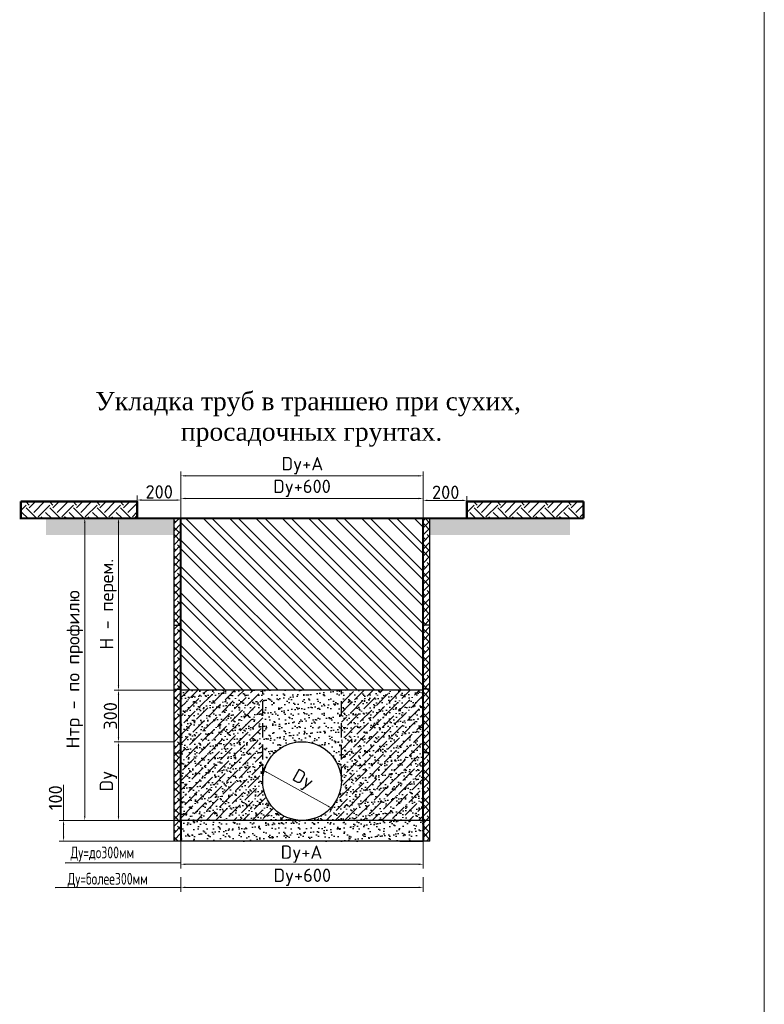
# Model space of a CAD drawing. Extents: x 0 to 362422, y 0 to 4201735.
# Tile 88 of 256: x 360827 to 360972, y 4199763 to 4199954. Entities that reach past the tile are written whole.
import ezdxf
from ezdxf import colors
from ezdxf.entities.mleader import LeaderData, LeaderLine
from ezdxf.math import Vec2, Vec3

# ---------------------------------------------------------------- set-up
doc = ezdxf.new("R2010")
doc.units = 0
doc.header["$LTSCALE"] = 0.5
doc.header["$MEASUREMENT"] = 0
doc.header["$PDMODE"] = 32
doc.header["$PDSIZE"] = 0.3
doc.linetypes.add('DASH', pattern=[1.5, 0.5, -0.25, 0.5, -0.25])
doc.linetypes.add('DASHED', pattern=[0.75, 0.5, -0.25])
for name, color, linetype in [('(022) Возд. Линии', 7, 'Continuous'), ('KOLOD', 250, 'Continuous'), ('RUSSIAN', 4, 'Continuous'), ('SHTAMP', 7, 'Continuous'), ('Выработки', 7, 'Continuous'), ('дом подк.', 7, 'Continuous'), ('дом.подкл', 7, 'Continuous')]:
    doc.layers.add(name, color=color, linetype=linetype)
doc.layers.add('.', color=7, linetype='Continuous', lineweight=15)
doc.layers.add('Дом', color=230, linetype='Continuous', lineweight=20)
doc.styles.add('!Тимур', font='isocpeur.ttf')
doc.styles.add('ROMANS', font='romans.shx', dxfattribs={"width": 0.8})
doc.styles.add('TIMES NEW', font='times.ttf')
doc.linetypes.add('KANALIZATION_LINE', pattern='A,0.5,-0.2,["K1",Standard,S=0.1,R=0,X=-0.1,Y=-0.05],-0.25', length=0.95)
doc.dimstyles.new('!Тимур', dxfattribs={"dimtxt": 2.3, "dimasz": 0.75, "dimexe": 0.75, "dimexo": 0, "dimgap": 0.25, "dimtad": 1, "dimdec": 1, "dimzin": 0, "dimdsep": 46, "dimtxsty": '!Тимур', "dimcen": 0.09, "dimdle": 0.75, "dimclrd": 171, "dimclre": 171, "dimclrt": 181, "dimazin": 0, "dimtfac": 1, "dimtdec": 1, "dimtofl": 0, "dimtmove": 0, "dimatfit": 3, "dimfxl": 1, "dimtolj": 1, "dimtzin": 0, "dimlwd": 20, "dimlwe": 18, "dimarcsym": 0})
pattern_1 = [(37.5, (841351.2437, 4163964.5788), (-0.05400106, 1.65176968), [0, -1.30302, 0, -1.457325, 0, -1.39303125]), (7.5, (841351.2437, 4163964.5788), (1.51714108, 2.4192847), [0, -0.702945, 0, -1.1744325, 0, -0.45005625]), (327.5, (841350.1893, 4163964.5788), (2.66959925, 0.0048505), [0, -0.428625, 0, -1.54305, 0, -2.0145375]), (317.5, (841350.1893, 4163964.5788), (2.57700303, 0.75238647), [0, -0.2143125, 0, -1.011555, 0, -1.1572875])]
pattern_2 = [(37.5, (849365.6389, 4163391.1984), (-0.05400106, 1.65176968), [0, -1.30302, 0, -1.457325, 0, -1.39303125]), (7.5, (849365.639, 4163391.1984), (1.5171411, 2.4192847), [0, -0.702945, 0, -1.1744325, 0, -0.45005625]), (327.5, (849364.5845, 4163391.1984), (2.66959925, 0.0048505), [0, -0.428625, 0, -1.54305, 0, -2.0145375]), (317.5, (849364.5845, 4163391.1984), (2.577003, 0.75238647), [0, -0.2143125, 0, -1.011555, 0, -1.1572875])]
pattern_3 = [(135, (851665.6767, 4162363.084), (-2.2731273, -2.2731273), []), (135, (851665.6767, 4162364.5994), (-2.2731273, -2.2731273), [])]
pattern_4 = [(45, (781747.342, 46830.9418), (0, 4.0613208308), [2.8717875, -2.8717875]), (45, (781746.5806, 46831.7033), (0, 4.0613208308), [2.8717875, -2.8717875]), (45, (781745.819, 46832.4648), (0, 4.0613208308), [2.8717875, -2.8717875]), (135, (781745.819, 46832.9725), (-4.0613208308, 0), [2.8717875, -2.8717875]), (135, (781746.5806, 46833.734), (-4.0613208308, 0), [2.8717875, -2.8717875]), (135, (781747.342, 46834.4955), (-4.0613208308, 0), [2.8717875, -2.8717875])]

# ---------------------------------------------------------------- blocks, each defined once
blk = doc.blocks.new('*D516')
at = {"layer": 'Defpoints', "color": 0, "lineweight": 5, "transparency": 16777216}
for p in [(857106.14, 4162368.22), (857096.67, 4162359.32), (857106.14, 4162359.32)]:
    blk.add_point(p, dxfattribs=at)
at = {"layer": 'дом.подкл', "color": 1, "lineweight": 18, "transparency": 16777216}
for p, q in [((857106.14, 4162368.22), (857095.92, 4162368.22)), ((857106.14, 4162359.32), (857095.92, 4162359.32))]:
    blk.add_line(p, q, dxfattribs=at)
at = {"layer": 'дом.подкл', "color": 1, "lineweight": 20, "transparency": 16777216}
blk.add_line((857096.67, 4162367.47), (857096.67, 4162360.07), dxfattribs=at)
at = {"layer": 'дом.подкл', "color": 1, "lineweight": 5, "transparency": 16777216}
for points in [[(857096.54, 4162367.47), (857096.79, 4162367.47), (857096.67, 4162368.22)], [(857096.54, 4162360.07), (857096.79, 4162360.07), (857096.67, 4162359.32)]]:
    blk.add_solid(points, dxfattribs=at)
at = {"layer": 'дом.подкл', "color": 1, "lineweight": 0, "transparency": 16777216, "insert": (857095.27, 4162363.77), "char_height": 2.3, "attachment_point": 5, "rotation": 90, "style": '!Тимур'}
blk.add_mtext('\\A1;300', dxfattribs=at)
blk = doc.blocks.new('*D517')
at = {"layer": 'Defpoints', "color": 0, "lineweight": 5, "transparency": 16777216}
for p in [(857106.25, 4162359.32), (857096.67, 4162345.76), (857106.25, 4162345.76)]:
    blk.add_point(p, dxfattribs=at)
at = {"layer": 'дом.подкл', "color": 1, "lineweight": 18, "transparency": 16777216}
for p, q in [((857106.25, 4162359.32), (857095.92, 4162359.32)), ((857106.25, 4162345.76), (857095.92, 4162345.76))]:
    blk.add_line(p, q, dxfattribs=at)
at = {"layer": 'дом.подкл', "color": 1, "lineweight": 20, "transparency": 16777216}
blk.add_line((857096.67, 4162358.57), (857096.67, 4162346.51), dxfattribs=at)
at = {"layer": 'дом.подкл', "color": 1, "lineweight": 5, "transparency": 16777216}
for points in [[(857096.54, 4162358.57), (857096.79, 4162358.57), (857096.67, 4162359.32)], [(857096.54, 4162346.51), (857096.79, 4162346.51), (857096.67, 4162345.76)]]:
    blk.add_solid(points, dxfattribs=at)
at = {"layer": 'дом.подкл', "color": 1, "lineweight": 0, "transparency": 16777216, "insert": (857094.92, 4162352.54), "char_height": 2.3, "attachment_point": 5, "rotation": 90, "style": '!Тимур'}
blk.add_mtext('\\A1;Dy', dxfattribs=at)
blk = doc.blocks.new('*D518')
at = {"layer": 'Defpoints', "color": 0, "lineweight": 5, "transparency": 16777216}
for p in [(857106.25, 4162345.76), (857087.2, 4162342.2), (857106.25, 4162342.2)]:
    blk.add_point(p, dxfattribs=at)
at = {"layer": 'дом.подкл', "color": 1, "lineweight": 20, "transparency": 16777216}
for p, q in [((857087.2, 4162345.76), (857087.2, 4162351.88)), ((857087.2, 4162342.95), (857087.2, 4162345.01))]:
    blk.add_line(p, q, dxfattribs=at)
at = {"layer": 'дом.подкл', "color": 1, "lineweight": 18, "transparency": 16777216}
for p, q in [((857106.25, 4162345.76), (857086.45, 4162345.76)), ((857106.25, 4162342.2), (857086.45, 4162342.2))]:
    blk.add_line(p, q, dxfattribs=at)
at = {"layer": 'дом.подкл', "color": 1, "lineweight": 5, "transparency": 16777216}
for points in [[(857087.07, 4162345.01), (857087.32, 4162345.01), (857087.2, 4162345.76)], [(857087.07, 4162342.95), (857087.32, 4162342.95), (857087.2, 4162342.2)]]:
    blk.add_solid(points, dxfattribs=at)
at = {"layer": 'дом.подкл', "color": 1, "lineweight": 0, "transparency": 16777216, "insert": (857085.8, 4162349.67), "char_height": 2.3, "attachment_point": 5, "rotation": 90, "style": '!Тимур'}
blk.add_mtext('\\A1;100', dxfattribs=at)
blk = doc.blocks.new('*D519')
at = {"layer": 'Defpoints', "color": 0, "lineweight": 5, "transparency": 16777216}
for p in [(857090.85, 4162397.84), (857096.67, 4162397.84), (857096.67, 4162345.76)]:
    blk.add_point(p, dxfattribs=at)
at = {"layer": 'дом.подкл', "color": 1, "lineweight": 18, "transparency": 16777216}
for p, q in [((857096.67, 4162397.84), (857090.1, 4162397.84)), ((857096.67, 4162345.76), (857090.1, 4162345.76))]:
    blk.add_line(p, q, dxfattribs=at)
at = {"layer": 'дом.подкл', "color": 1, "lineweight": 20, "transparency": 16777216}
blk.add_line((857090.85, 4162346.51), (857090.85, 4162397.09), dxfattribs=at)
at = {"layer": 'дом.подкл', "color": 1, "lineweight": 5, "transparency": 16777216}
for points in [[(857090.73, 4162397.09), (857090.98, 4162397.09), (857090.85, 4162397.84)], [(857090.73, 4162346.51), (857090.98, 4162346.51), (857090.85, 4162345.76)]]:
    blk.add_solid(points, dxfattribs=at)
at = {"layer": 'дом.подкл', "color": 1, "lineweight": 0, "transparency": 16777216, "insert": (857089.11, 4162371.8), "char_height": 2.3, "attachment_point": 5, "rotation": 90, "style": '!Тимур'}
blk.add_mtext('\\A1;Нтр - по профилю', dxfattribs=at)
blk = doc.blocks.new('*D520')
at = {"layer": 'Defpoints', "color": 0, "lineweight": 5, "transparency": 16777216}
for p in [(857106.14, 4162397.84), (857096.67, 4162368.22), (857106.14, 4162368.22)]:
    blk.add_point(p, dxfattribs=at)
at = {"layer": 'дом.подкл', "color": 1, "lineweight": 18, "transparency": 16777216}
for p, q in [((857106.14, 4162397.84), (857095.92, 4162397.84)), ((857106.14, 4162368.22), (857095.92, 4162368.22))]:
    blk.add_line(p, q, dxfattribs=at)
at = {"layer": 'дом.подкл', "color": 1, "lineweight": 20, "transparency": 16777216}
blk.add_line((857096.67, 4162397.09), (857096.67, 4162368.97), dxfattribs=at)
at = {"layer": 'дом.подкл', "color": 1, "lineweight": 5, "transparency": 16777216}
for points in [[(857096.54, 4162397.09), (857096.79, 4162397.09), (857096.67, 4162397.84)], [(857096.54, 4162368.97), (857096.79, 4162368.97), (857096.67, 4162368.22)]]:
    blk.add_solid(points, dxfattribs=at)
at = {"layer": 'дом.подкл', "color": 1, "lineweight": 0, "transparency": 16777216, "insert": (857094.92, 4162383.03), "char_height": 2.3, "attachment_point": 5, "rotation": 90, "style": '!Тимур'}
blk.add_mtext('\\A1;Н - перем.', dxfattribs=at)
blk = doc.blocks.new('*D521')
at = {"layer": 'Defpoints', "color": 0, "lineweight": 5, "transparency": 16777216}
for p in [(857107.43, 4162342.2), (857149.15, 4162342.2), (857149.15, 4162338.21)]:
    blk.add_point(p, dxfattribs=at)
at = {"layer": 'дом подк.', "color": 1, "lineweight": 18, "transparency": 16777216}
for p, q in [((857107.43, 4162342.2), (857107.43, 4162337.46)), ((857149.15, 4162342.2), (857149.15, 4162337.46))]:
    blk.add_line(p, q, dxfattribs=at)
at = {"layer": 'дом подк.', "color": 1, "lineweight": 20, "transparency": 16777216}
blk.add_line((857108.18, 4162338.21), (857148.4, 4162338.21), dxfattribs=at)
at = {"layer": 'дом подк.', "color": 1, "lineweight": 5, "transparency": 16777216}
for points in [[(857108.18, 4162338.33), (857108.18, 4162338.08), (857107.43, 4162338.21)], [(857148.4, 4162338.33), (857148.4, 4162338.08), (857149.15, 4162338.21)]]:
    blk.add_solid(points, dxfattribs=at)
at = {"layer": 'дом подк.', "color": 1, "lineweight": 50, "transparency": 16777216, "insert": (857128.21, 4162339.95), "char_height": 2.3, "attachment_point": 5, "style": '!Тимур'}
blk.add_mtext('\\A1;Dy+А\\P', dxfattribs=at)
blk = doc.blocks.new('*D522')
at = {"layer": 'Defpoints', "color": 0, "lineweight": 5, "transparency": 16777216}
for p in [(857107.43, 4162335.98), (857149.15, 4162335.98), (857149.15, 4162334.21)]:
    blk.add_point(p, dxfattribs=at)
at = {"layer": 'дом подк.', "color": 1, "lineweight": 18, "transparency": 16777216}
for p, q in [((857107.43, 4162335.98), (857107.43, 4162333.46)), ((857149.15, 4162335.98), (857149.15, 4162333.46))]:
    blk.add_line(p, q, dxfattribs=at)
at = {"layer": 'дом подк.', "color": 1, "lineweight": 20, "transparency": 16777216}
blk.add_line((857108.18, 4162334.21), (857148.4, 4162334.21), dxfattribs=at)
at = {"layer": 'дом подк.', "color": 1, "lineweight": 5, "transparency": 16777216}
for points in [[(857108.18, 4162334.34), (857108.18, 4162334.09), (857107.43, 4162334.21)], [(857148.4, 4162334.34), (857148.4, 4162334.09), (857149.15, 4162334.21)]]:
    blk.add_solid(points, dxfattribs=at)
at = {"layer": 'дом подк.', "color": 1, "lineweight": 50, "transparency": 16777216, "insert": (857128.34, 4162335.96), "char_height": 2.3, "attachment_point": 5, "style": '!Тимур'}
blk.add_mtext('\\A1;Dy+600', dxfattribs=at)
blk = doc.blocks.new('*D523')
at = {"layer": 'Defpoints', "color": 0, "lineweight": 5, "transparency": 16777216}
for p in [(857122.36, 4162355.84), (857121.58, 4162354.43), (857134.22, 4162349.25)]:
    blk.add_point(p, dxfattribs=at)
at = {"layer": 'Дом', "color": 1, "lineweight": 18, "transparency": 16777216}
for p, q in [((857122.36, 4162355.84), (857121.21, 4162353.77)), ((857134.22, 4162349.25), (857133.08, 4162347.19))]:
    blk.add_line(p, q, dxfattribs=at)
at = {"layer": 'Дом', "color": 1, "lineweight": 20, "transparency": 16777216}
blk.add_line((857132.78, 4162348.21), (857122.23, 4162354.06), dxfattribs=at)
at = {"layer": 'Дом', "color": 1, "lineweight": 5, "transparency": 16777216}
for points in [[(857122.29, 4162354.17), (857122.17, 4162353.95), (857121.58, 4162354.43)], [(857132.84, 4162348.32), (857132.72, 4162348.1), (857133.44, 4162347.84)]]:
    blk.add_solid(points, dxfattribs=at)
at = {"layer": 'Дом', "color": 1, "lineweight": 50, "transparency": 16777216, "insert": (857128.35, 4162352.66), "char_height": 2.3, "attachment_point": 5, "rotation": 330.9667, "style": '!Тимур'}
blk.add_mtext('\\A1;Dy', dxfattribs=at)
blk = doc.blocks.new('*D524')
at = {"layer": 'Defpoints', "color": 0, "lineweight": 5, "transparency": 16777216}
for p in [(857099.9, 4162400.99), (857099.9, 4162397.84), (857107.43, 4162397.84)]:
    blk.add_point(p, dxfattribs=at)
at = {"layer": 'дом подк.', "color": 1, "lineweight": 18, "transparency": 16777216}
for p, q in [((857099.9, 4162397.84), (857099.9, 4162401.74)), ((857107.43, 4162397.84), (857107.43, 4162401.74))]:
    blk.add_line(p, q, dxfattribs=at)
at = {"layer": 'дом подк.', "color": 1, "lineweight": 20, "transparency": 16777216}
blk.add_line((857106.68, 4162400.99), (857100.65, 4162400.99), dxfattribs=at)
at = {"layer": 'дом подк.', "color": 1, "lineweight": 5, "transparency": 16777216}
for points in [[(857100.65, 4162401.11), (857100.65, 4162400.86), (857099.9, 4162400.99)], [(857106.68, 4162401.11), (857106.68, 4162400.86), (857107.43, 4162400.99)]]:
    blk.add_solid(points, dxfattribs=at)
at = {"layer": 'дом подк.', "color": 1, "lineweight": 50, "transparency": 16777216, "insert": (857103.68, 4162402.39), "char_height": 2.3, "attachment_point": 5, "rotation": 360, "style": '!Тимур'}
blk.add_mtext('\\A1;200', dxfattribs=at)
blk = doc.blocks.new('*D525')
at = {"layer": 'Defpoints', "color": 0, "lineweight": 5, "transparency": 16777216}
for p in [(857149.15, 4162405.16), (857107.43, 4162397.84), (857149.15, 4162397.84)]:
    blk.add_point(p, dxfattribs=at)
at = {"layer": 'дом подк.', "color": 1, "lineweight": 18, "transparency": 16777216}
for p, q in [((857107.43, 4162397.84), (857107.43, 4162405.91)), ((857149.15, 4162397.84), (857149.15, 4162405.91))]:
    blk.add_line(p, q, dxfattribs=at)
at = {"layer": 'дом подк.', "color": 1, "lineweight": 20, "transparency": 16777216}
blk.add_line((857108.18, 4162405.16), (857148.4, 4162405.16), dxfattribs=at)
at = {"layer": 'дом подк.', "color": 1, "lineweight": 5, "transparency": 16777216}
for points in [[(857108.18, 4162405.28), (857108.18, 4162405.03), (857107.43, 4162405.16)], [(857148.4, 4162405.28), (857148.4, 4162405.03), (857149.15, 4162405.16)]]:
    blk.add_solid(points, dxfattribs=at)
at = {"layer": 'дом подк.', "color": 1, "lineweight": 50, "transparency": 16777216, "insert": (857128.36, 4162406.9), "char_height": 2.3, "attachment_point": 5, "style": '!Тимур'}
blk.add_mtext('\\A1;Dy+А', dxfattribs=at)
blk = doc.blocks.new('*D526')
at = {"layer": 'Defpoints', "color": 0, "lineweight": 5, "transparency": 16777216}
for p in [(857149.15, 4162401.26), (857107.43, 4162397.84), (857149.15, 4162397.84)]:
    blk.add_point(p, dxfattribs=at)
at = {"layer": 'дом подк.', "color": 1, "lineweight": 18, "transparency": 16777216}
for p, q in [((857107.43, 4162397.84), (857107.43, 4162402.01)), ((857149.15, 4162397.84), (857149.15, 4162402.01))]:
    blk.add_line(p, q, dxfattribs=at)
at = {"layer": 'дом подк.', "color": 1, "lineweight": 20, "transparency": 16777216}
blk.add_line((857108.18, 4162401.26), (857148.4, 4162401.26), dxfattribs=at)
at = {"layer": 'дом подк.', "color": 1, "lineweight": 5, "transparency": 16777216}
for points in [[(857108.18, 4162401.38), (857108.18, 4162401.13), (857107.43, 4162401.26)], [(857148.4, 4162401.38), (857148.4, 4162401.13), (857149.15, 4162401.26)]]:
    blk.add_solid(points, dxfattribs=at)
at = {"layer": 'дом подк.', "color": 1, "lineweight": 50, "transparency": 16777216, "insert": (857128.29, 4162403), "char_height": 2.3, "attachment_point": 5, "style": '!Тимур'}
blk.add_mtext('\\A1;Dy+600', dxfattribs=at)
blk = doc.blocks.new('*D527')
at = {"layer": 'Defpoints', "color": 0, "lineweight": 5, "transparency": 16777216}
for p in [(857149.15, 4162400.92), (857149.15, 4162397.84), (857156.68, 4162397.84)]:
    blk.add_point(p, dxfattribs=at)
at = {"layer": 'дом подк.', "color": 1, "lineweight": 18, "transparency": 16777216}
for p, q in [((857149.15, 4162397.84), (857149.15, 4162401.67)), ((857156.68, 4162397.84), (857156.68, 4162401.67))]:
    blk.add_line(p, q, dxfattribs=at)
at = {"layer": 'дом подк.', "color": 1, "lineweight": 20, "transparency": 16777216}
blk.add_line((857155.93, 4162400.92), (857149.9, 4162400.92), dxfattribs=at)
at = {"layer": 'дом подк.', "color": 1, "lineweight": 5, "transparency": 16777216}
for points in [[(857149.9, 4162401.05), (857149.9, 4162400.8), (857149.15, 4162400.92)], [(857155.93, 4162401.05), (857155.93, 4162400.8), (857156.68, 4162400.92)]]:
    blk.add_solid(points, dxfattribs=at)
at = {"layer": 'дом подк.', "color": 1, "lineweight": 50, "transparency": 16777216, "insert": (857153.05, 4162402.32), "char_height": 2.3, "attachment_point": 5, "rotation": 360, "style": '!Тимур'}
blk.add_mtext('\\A1;200', dxfattribs=at)
blk = doc.blocks.new('вымфы')
at = {"layer": 'KOLOD', "true_color": 0x000000}
h = blk.add_hatch(dxfattribs=at)
h.set_pattern_fill('GRAVEL', color=18, scale=0.198, angle=45, style=0)
h.set_pattern_definition([(273.0127875, (781746.34636, 46837.05847), (3.556181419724, -60.455084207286), [0.676608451, -66.9843576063]), (229.969741, (781746.38193, 46836.3828), (39.117995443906, 46.230358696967), [1.1610813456, -114.947016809]), (177.5104471, (781745.63513, 46835.49376), (74.679809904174, -3.556181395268), [0.8186934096, -81.0507511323]), (312.273689, (781745.13726, 46833.2178), (-67.567447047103, 74.679809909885), [1.0573289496, -104.675546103]), (337.83365418, (781745.8485, 46832.43544), (-60.455084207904, 24.893269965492), [1.036794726, -102.642819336]), (42.273689, (781746.80867, 46832.04426), (-74.679809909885, -67.567447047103), [1.0573289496, -104.675546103]), (82.69424047, (781747.59103, 46832.7555), (-10.6685442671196, -81.792172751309), [1.398263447, -138.427968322]), (117.25532837, (781747.76884, 46834.1424), (-53.34272135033, 103.12926129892), [1.3201046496, -130.690408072]), (166.42956562, (781747.16429, 46835.31595), (-74.679809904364, 17.780907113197), [1.06090974, -105.0301804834]), (220.2363583, (781746.133, 46835.56488), (42.674177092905, 35.56181423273), [1.2111922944, -59.348395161]), (267.3974378, (781745.20839, 46834.78252), (-3.556181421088, -81.792172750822), [1.5663342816, -155.067209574]), (183.81407483, (781748.69344, 46836.70286), (-46.230358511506, -3.556181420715), [0.534608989, -52.926520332]), (216.4692344, (781748.16002, 46836.6673), (53.342721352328, 39.117995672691), [1.0170903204, -100.692185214]), (270, (781747.342, 46836.0627), (3.556181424, -3.556181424), [0.711234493, -6.4011283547]), (248.19859051, (781746.6664, 46836.24055), (10.66854427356, 24.89326996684), [0.3830138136, -37.9182322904]), (336.80140949, (781746.5242, 46835.8849), (-14.22472569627, 7.1123628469), [0.5416599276, -26.54141092]), (75.96375653, (781747.022, 46835.6716), (3.5561814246, 17.78090711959), [0.879752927, -28.445270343]), (206.56505118, (781747.2354, 46836.525), (10.66854427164, 3.5561814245), [0.636148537, -15.2675782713]), (61.389540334, (781744.4616, 46833.82235), (24.893269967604, 46.230358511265), [0.89117424, -88.2264768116]), (115.34617594, (781744.88833, 46834.6047), (24.89326996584, -53.34272135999), [0.747645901, -74.016787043]), (338.19859051, (781746.5242, 46837.2363), (-24.89326996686, 10.66854427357), [0.766022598, -37.535223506]), (28.61045967, (781747.2354, 46836.9518), (-46.230358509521, -24.893269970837), [0.89117424, -88.2264768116]), (24.44395478, (781746.6664, 46831.6175), (-24.8932699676, -10.66854427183), [0.859389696, -42.11011394]), (339.7751406, (781747.44878, 46831.97314), (-56.898902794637, 21.337088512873), [0.7200707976, -71.287114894]), (111.80140949, (781750.1159, 46833.71566), (-10.66854427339, 24.89326996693), [0.766022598, -37.535223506]), (62.35402464, (781749.83142, 46834.4269), (-32.005632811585, -60.455084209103), [0.843049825, -83.461704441]), (114.44395478, (781748.3734, 46831.97314), (10.66854427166, -24.89326996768), [0.429694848, -42.539808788]), (146.309932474, (781749.9025, 46833.5023), (-17.78090711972, 10.66854427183), [0.256438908, -25.38755003]), (210.963756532, (781749.6892, 46833.6445), (14.22472569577, 7.1123628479), [1.036794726, -19.6991280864]), (231.00900596, (781748.80013, 46833.11111), (32.00563281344, 39.11799566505), [0.96082866, -95.1219024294]), (348.69006753, (781747.3421, 46835.3515), (-10.6685442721, 3.5561814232), [0.7253212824, -17.407717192]), (38.15722659, (781748.05333, 46835.20926), (67.567447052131, 53.342721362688), [1.266322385, -125.365697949]), (105.9453959, (781749.04906, 46835.9916), (10.668544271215, -39.117995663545), [0.517786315, -51.26099679]), (135, (781748.907, 46836.4895), (-7.112362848, 0), [0.301752, -4.727448]), (165.25643716, (781748.62232, 46833.14668), (39.11799566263, -10.668544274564), [0.698676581, -69.169202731]), (93.0127875, (781747.94665, 46833.3245), (-3.556181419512, 60.455084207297), [1.3532169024, -66.307749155]), (45, (781747.8755, 46834.676), (0, 7.112362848), [1.307592, -3.721608]), (10.3048465, (781748.80013, 46835.60044), (60.455084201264, 10.668544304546), [0.795186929, -78.723447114]), (299.0546041, (781749.5825, 46835.7427), (10.66854427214, -17.78090711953), [0.7322615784, -35.880867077]), (252.64597536, (781749.9381, 46835.10258), (-32.00563282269, -103.129261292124), [1.192247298, -118.0326795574]), (220.42607874, (781749.58249, 46833.9646), (-49.786539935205, -42.67417708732), [1.261318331, -124.8703759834])])
h.paths.add_polyline_path([(857106.25, 4162397.84), (857084.16, 4162397.84), (857084.16, 4162394.94), (857106.25, 4162394.94)])
h.paths.add_polyline_path([(857174.48, 4162397.84), (857150.33, 4162397.84), (857150.33, 4162394.94), (857174.48, 4162394.94)])
at = {"layer": 'KOLOD', "linetype": 'DASHED', "ltscale": 10}
h = blk.add_hatch(dxfattribs=at)
h.set_pattern_fill('ANSI32', scale=0.3375, angle=90, style=0)
h.set_pattern_definition(pattern_3)
h.paths.add_polyline_path([(857149.15, 4162397.84), (857107.43, 4162397.84), (857107.43, 4162368.22), (857149.15, 4162368.22)])
h = blk.add_hatch(dxfattribs=at)
h.set_pattern_fill('ANSI32', scale=0.3375, angle=90, style=0)
h.set_pattern_definition(pattern_3)
h.paths.add_polyline_path([(857149.15, 4162397.84), (857107.43, 4162397.84), (857107.43, 4162368.22), (857149.15, 4162368.22)])
at = {"layer": 'KOLOD'}
h = blk.add_hatch(dxfattribs=at)
h.set_pattern_fill('AR-SAND', scale=0.03375, style=0)
h.set_pattern_definition(pattern_1)
h.paths.add_polyline_path([(857149.15, 4162368.22), (857107.43, 4162368.22), (857107.43, 4162345.76), (857128.29, 4162345.76, -0.414214), (857121.51, 4162352.54, -1), (857135.07, 4162352.54, -0.414214), (857128.29, 4162345.76), (857149.15, 4162345.76)])
h = blk.add_hatch(dxfattribs=at)
h.set_pattern_fill('AR-SAND', scale=0.03375, style=0)
h.set_pattern_definition(pattern_1)
h.paths.add_polyline_path([(857149.15, 4162368.22), (857107.43, 4162368.22), (857107.43, 4162345.76), (857128.29, 4162345.76, -0.414214), (857121.51, 4162352.54, -1), (857135.07, 4162352.54, -0.414214), (857128.29, 4162345.76), (857149.15, 4162345.76)])
h = blk.add_hatch(dxfattribs=at)
h.set_pattern_fill('AR-SAND', scale=0.03375, style=0)
h.set_pattern_definition(pattern_2)
h.paths.add_polyline_path([(857149.15, 4162345.76), (857107.43, 4162345.76), (857107.43, 4162342.2), (857149.15, 4162342.2)])
h = blk.add_hatch(dxfattribs=at)
h.set_pattern_fill('AR-SAND', scale=0.03375, style=0)
h.set_pattern_definition(pattern_2)
h.paths.add_polyline_path([(857149.15, 4162345.76), (857107.43, 4162345.76), (857107.43, 4162342.2), (857149.15, 4162342.2)])
at = {"layer": 'Выработки'}
h = blk.add_hatch(dxfattribs=at)
h.set_pattern_fill('EARTH', color=256, scale=0.45225, angle=45)
h.set_pattern_definition(pattern_4)
h.paths.add_polyline_path([(857099.9, 4162400.71), (857079.82, 4162400.71), (857079.82, 4162397.84), (857099.9, 4162397.84)])
h = blk.add_hatch(dxfattribs=at)
h.set_pattern_fill('EARTH', color=256, scale=0.45225, angle=45)
h.set_pattern_definition(pattern_4)
h.paths.add_polyline_path([(857156.68, 4162400.71), (857176.77, 4162400.71), (857176.77, 4162397.84), (857156.68, 4162397.84)])
at = {"layer": 'KOLOD', "color": 7}
for p, q in [((857079.64, 4162397.84), (857174.51, 4162397.84)), ((857106.25, 4162342.2), (857106.25, 4162397.84)), ((857106.25, 4162342.2), (857106.25, 4162397.84)), ((857107.43, 4162345.76), (857107.43, 4162397.84)), ((857107.43, 4162397.84), (857149.15, 4162397.84)), ((857107.43, 4162397.84), (857149.15, 4162397.84)), ((857149.15, 4162345.76), (857149.15, 4162397.84)), ((857150.33, 4162342.2), (857150.33, 4162397.84)), ((857150.33, 4162342.2), (857150.33, 4162397.84)), ((857106.25, 4162379.41), (857107.43, 4162379.41)), ((857106.25, 4162379.41), (857107.43, 4162379.41)), ((857150.33, 4162379.41), (857149.15, 4162379.41)), ((857150.33, 4162379.41), (857149.15, 4162379.41)), ((857106.25, 4162368.41), (857107.43, 4162368.41)), ((857106.25, 4162368.41), (857107.43, 4162368.41)), ((857149.15, 4162368.22), (857107.43, 4162368.22)), ((857149.15, 4162368.22), (857107.43, 4162368.22)), ((857150.33, 4162368.41), (857149.15, 4162368.41)), ((857150.33, 4162368.41), (857149.15, 4162368.41)), ((857106.25, 4162357.41), (857107.43, 4162357.41)), ((857106.25, 4162357.41), (857107.43, 4162357.41)), ((857150.33, 4162357.41), (857149.15, 4162357.41)), ((857150.33, 4162357.41), (857149.15, 4162357.41)), ((857150.33, 4162345.76), (857106.25, 4162345.76)), ((857150.33, 4162345.76), (857106.25, 4162345.76)), ((857150.33, 4162345.76), (857106.25, 4162345.76)), ((857107.43, 4162345.76), (857107.43, 4162342.2)), ((857149.15, 4162345.76), (857149.15, 4162342.2)), ((857150.33, 4162342.2), (857106.25, 4162342.2)), ((857150.33, 4162342.2), (857106.25, 4162342.2)), ((857149.15, 4162342.2), (857107.43, 4162342.2)), ((857149.15, 4162342.2), (857107.43, 4162342.2)), ((857145.16, 4162342.2), (857149.15, 4162342.2)), ((857145.16, 4162342.2), (857149.15, 4162342.2))]:
    blk.add_line(p, q, dxfattribs=at)
at = {"layer": 'KOLOD', "color": 7, "lineweight": 40}
for p, q in [((857079.64, 4162397.84), (857176.77, 4162397.84)), ((857107.43, 4162345.76), (857107.43, 4162397.84)), ((857149.15, 4162345.76), (857149.15, 4162397.84)), ((857107.43, 4162345.76), (857107.43, 4162342.2)), ((857149.15, 4162345.76), (857149.15, 4162342.2))]:
    blk.add_line(p, q, dxfattribs=at)
at = {"layer": 'KOLOD', "color": 7}
blk.add_circle((857128.29, 4162352.54), 6.78, dxfattribs=at)
blk.add_circle((857128.29, 4162352.54), 6.78, dxfattribs=at)
at = {"layer": 'SHTAMP', "color": 1}
for p, q in [((857107.43, 4162338.43), (857087.49, 4162338.38)), ((857107.43, 4162334.21), (857085.74, 4162334.16))]:
    blk.add_line(p, q, dxfattribs=at)
at = {"layer": 'Дом', "color": 18, "lineweight": 50, "true_color": 0x000000}
for p, q in [((857079.82, 4162400.71), (857079.82, 4162397.84)), ((857176.77, 4162400.71), (857176.77, 4162397.84))]:
    blk.add_line(p, q, dxfattribs=at)
for points in [[(857099.9, 4162397.84), (857099.9, 4162400.71), (857079.82, 4162400.71)], [(857156.68, 4162397.84), (857156.68, 4162400.71), (857176.77, 4162400.71)]]:
    blk.add_lwpolyline(points, dxfattribs=at)
at = {"lineweight": 30, "ltscale": 0.13, "insert": (857129.34, 4162414.89), "char_height": 3.15, "width": 112.6319, "attachment_point": 5, "style": 'TIMES NEW'}
blk.add_mtext('{\\C116;\\c3434259;Укладка труб в траншею при сухих,\\P просадочных грунтах.}', dxfattribs=at)
at = {"layer": 'RUSSIAN', "color": 116, "true_color": 0x136734, "style": 'ROMANS', "width": 0.7}
for s, p in [('Ду=до300мм', (857088.4, 4162339.22)), ('Ду=более300мм', (857087.89, 4162334.69))]:
    blk.add_text(s, height=2.025, dxfattribs=at).set_placement(p)
at = {"layer": 'Дом', "color": 1, "lineweight": 50}
dim = blk.add_aligned_dim(p1=(857134.22, 4162349.25), p2=(857122.36, 4162355.84), distance=1.61, text='Dy', dimstyle='!Тимур', override={"dimclrd": 1, "dimclre": 1, "dimclrt": 1}, dxfattribs=at)
dim.commit()
dim.dimension.update_dxf_attribs({"geometry": '*D523', "text_midpoint": (857128.35, 4162352.66)})
at = {"layer": 'дом подк.', "color": 1, "lineweight": 50}
for base, p1, p2, angle, text, picture, middle in [((857099.9, 4162400.99), (857107.43, 4162397.84), (857099.9, 4162397.84), 180, '200', '*D524', (857103.68, 4162400.99)), ((857149.15, 4162338.21), (857107.43, 4162342.2), (857149.15, 4162342.2), 360, 'Dy+А\\P', '*D521', (857128.21, 4162338.21)), ((857149.15, 4162334.21), (857107.43, 4162335.98), (857149.15, 4162335.98), 0, 'Dy+600', '*D522', (857128.34, 4162334.21))]:
    dim = blk.add_linear_dim(base=base, p1=p1, p2=p2, angle=angle, text=text, dimstyle='!Тимур', override={"dimclrd": 1, "dimclre": 1, "dimclrt": 1}, dxfattribs=at)
    dim.commit()
    dim.dimension.update_dxf_attribs({"geometry": picture, "text_midpoint": middle, "dimtype": 129})
at = {"layer": 'дом.подкл', "color": 18, "lineweight": 0, "true_color": 0x000000}
for p1, p2, distance, text, picture, middle in [((857096.67, 4162345.76), (857096.67, 4162397.84), 5.81, 'Нтр - по профилю', '*D519', (857089.11, 4162371.8)), ((857106.14, 4162397.84), (857106.14, 4162368.22), -9.47, 'Н - перем.', '*D520', (857094.92, 4162383.03)), ((857106.14, 4162368.22), (857106.14, 4162359.32), -9.47, '300', '*D516', (857095.27, 4162363.77)), ((857106.25, 4162359.32), (857106.25, 4162345.76), -9.58, 'Dy', '*D517', (857094.92, 4162352.54))]:
    dim = blk.add_aligned_dim(p1=p1, p2=p2, distance=distance, text=text, dimstyle='!Тимур', override={"dimclrd": 1, "dimclre": 1, "dimclrt": 1}, dxfattribs=at)
    dim.commit()
    dim.dimension.update_dxf_attribs({"geometry": picture, "text_midpoint": middle})
dim = blk.add_linear_dim(base=(857087.2, 4162342.2), p1=(857106.25, 4162345.76), p2=(857106.25, 4162342.2), angle=270, text='100', dimstyle='!Тимур', override={"dimclrd": 1, "dimclre": 1, "dimclrt": 1}, dxfattribs=at)
dim.commit()
dim.dimension.update_dxf_attribs({"geometry": '*D518', "text_midpoint": (857087.2, 4162349.67), "dimtype": 129})
at = {"color": 0}
ml = blk.add_multileader_mtext('Standard', dxfattribs=at)
ml.set_content('{\\fTimes New Roman|b0|i0|c204|p18;\\C116;\\c3434259;Крепление траншей отдельными съемными деревянными щитами при глубине 1.5м.}')
ml.set_leader_properties()
ml.build(insert=Vec2(0, 0))
ml.multileader.update_dxf_attribs({"text_left_attachment_type": 6, "text_right_attachment_type": 6, "dogleg_length": 0.908, "arrow_head_size": 1.99})
ctx = ml.context
ctx.base_point, ctx.char_height, ctx.arrow_head_size, ctx.landing_gap_size, ctx.plane_origin, ctx.plane_x_axis, ctx.plane_y_axis = Vec3(857156.81, 4162388.37, 453.01), 2.025, 1.99, 0, Vec3(857800.05, 4162328.37, 453.01), Vec3(1, 0.000334), Vec3(-0.000334, 1)
ctx.left_attachment, ctx.right_attachment, ctx.text_align_type = 6, 6, 1
notes = []
notes.append((ctx, [(1, (1, 1, 0), (857155.99, 4162388.37, 453.01), (1, 0.000334), 0.817, [(2, [(857149.63, 4162383.43, 453.01), (857149.63, 4162383.43, 453.01), (857149.63, 4162383.43, 453.01)], 0, [])])]))
ctx.mtext.insert, ctx.mtext.text_direction, ctx.mtext.rotation, ctx.mtext.width, ctx.mtext.defined_height, ctx.mtext.alignment = Vec3(857177.66, 4162391.04, 453.01), Vec3(1, 0.000334), 0.000334, 46.4175, 15.37, 2
ctx.mtext.has_bg_fill, ctx.mtext.bg_color, ctx.mtext.bg_scale_factor, ctx.mtext.bg_transparency, ctx.mtext.use_window_bg_color = 1, -1073741824, 1, 0, 1
for ctx, leaders in notes:
    for number, flags, end, landing, length, lines in leaders:
        leader = LeaderData()
        leader.index, (leader.has_last_leader_line, leader.has_dogleg_vector, leader.attachment_direction) = number, flags
        leader.last_leader_point, leader.dogleg_vector, leader.dogleg_length = Vec3(end), Vec3(landing), length
        for number, points, colour, breaks in lines:
            line = LeaderLine()
            line.index, line.vertices, line.color, line.breaks = number, Vec3.list(points), colors.encode_raw_color(colour), breaks
            leader.lines.append(line)
        ctx.leaders.append(leader)
at = {"layer": '.'}
h = blk.add_hatch(dxfattribs=at)
h.set_pattern_fill('ANSI38', color=256, scale=0.27)
h.set_pattern_definition([(45, (85927.1334, 416237.6554), (-0.60616728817, 0.60616728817), []), (135, (85927.1334, 416237.6554), (-1.81850186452, 0.60616728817), [2.143125, -1.285875])])
h.paths.add_polyline_path([(857150.33, 4162397.84), (857149.15, 4162397.84), (857149.15, 4162379.41), (857150.33, 4162379.41)])
h.paths.add_polyline_path([(857150.33, 4162379.41), (857149.15, 4162379.41), (857149.15, 4162368.41), (857150.33, 4162368.41)])
h.paths.add_polyline_path([(857150.33, 4162364.63), (857149.15, 4162364.16), (857149.15, 4162357.41), (857150.33, 4162357.41)])
h.paths.add_polyline_path([(857150.33, 4162368.41), (857149.15, 4162368.41), (857149.15, 4162364.16), (857150.33, 4162364.63)])
h.paths.add_polyline_path([(857150.33, 4162357.41), (857149.15, 4162357.41), (857149.15, 4162348.64), (857150.33, 4162348.31)])
h.paths.add_polyline_path([(857150.33, 4162348.31), (857149.15, 4162348.64), (857149.15, 4162345.76), (857150.33, 4162345.76)])
h.paths.add_polyline_path([(857150.33, 4162345.76), (857149.15, 4162345.76), (857149.15, 4162342.2), (857150.33, 4162342.2)])
h.paths.add_polyline_path([(857107.43, 4162345.76), (857106.25, 4162345.76), (857106.25, 4162342.2), (857107.43, 4162342.2)])
h.paths.add_polyline_path([(857107.43, 4162357.41), (857106.25, 4162357.41), (857106.25, 4162345.76), (857107.43, 4162345.76)])
h.paths.add_polyline_path([(857107.43, 4162368.41), (857106.25, 4162368.41), (857106.25, 4162357.41), (857107.43, 4162357.41)])
h.paths.add_polyline_path([(857107.43, 4162379.41), (857106.25, 4162379.41), (857106.25, 4162368.41), (857107.43, 4162368.41)])
h.paths.add_polyline_path([(857107.43, 4162397.84), (857106.25, 4162397.84), (857106.25, 4162379.41), (857107.43, 4162379.41)])
at = {"color": 0}
ml = blk.add_multileader_mtext('Standard', dxfattribs=at)
ml.set_content('{\\fTimes New Roman|b0|i0|c204|p18;\\C116;\\c3434259;Уплотненный местный грунт     ск.гр=1.65 т/м3 при оптимальной влажности  уплотнение средними трамбовками}')
ml.set_leader_properties()
ml.build(insert=Vec2(0, 0))
ml.multileader.update_dxf_attribs({"text_left_attachment_type": 6, "text_right_attachment_type": 6, "arrow_head_size": 1.99})
ctx = ml.context
ctx.base_point, ctx.char_height, ctx.arrow_head_size, ctx.landing_gap_size, ctx.plane_origin, ctx.plane_x_axis, ctx.plane_y_axis = Vec3(857158.53, 4162408.58, 453.01), 2.025, 1.99, 0, Vec3(857798.53, 4162354.99, 453.01), Vec3(1, 0.000334), Vec3(-0.000334, 1)
ctx.left_attachment, ctx.right_attachment, ctx.text_align_type = 6, 6, 1
notes = []
notes.append((ctx, [(1, (1, 1, 0), (857157.72, 4162408.58, 453.01), (1, 0.000334), 0.817, [(2, [(857133.61, 4162387.02, 453.01), (857133.61, 4162387.02, 453.01), (857133.61, 4162387.02, 453.01)], 0, [])])]))
ctx.mtext.insert, ctx.mtext.text_direction, ctx.mtext.rotation, ctx.mtext.width, ctx.mtext.defined_height, ctx.mtext.alignment = Vec3(857180, 4162411.25, 453.01), Vec3(1, 0.000334), 0.000334, 48.2599, 15.37, 2
ctx.mtext.has_bg_fill, ctx.mtext.bg_color, ctx.mtext.bg_scale_factor, ctx.mtext.bg_transparency, ctx.mtext.use_window_bg_color = 1, -1073741824, 1, 0, 1
ml = blk.add_multileader_mtext('Standard', dxfattribs=at)
ml.set_content('{\\fTimes New Roman|b0|i0|c204|p18;\\C116;\\c3434259;Первичная зона засыпки просеянным местным грунтом   ск.гр=1.65 т/м3 при   оптимальной влажности уплотнение легкими трамбовками с подбивкой под трубы.}')
ml.set_leader_properties()
ml.build(insert=Vec2(0, 0))
ml.multileader.update_dxf_attribs({"text_left_attachment_type": 6, "text_right_attachment_type": 6, "arrow_head_size": 1.99})
ctx = ml.context
ctx.base_point, ctx.char_height, ctx.arrow_head_size, ctx.landing_gap_size, ctx.plane_origin, ctx.plane_x_axis, ctx.plane_y_axis = Vec3(857159.46, 4162366.73, 453.01), 2.025, 1.99, 0, Vec3(857796.8, 4162295.84, 453.01), Vec3(1, 0.000334), Vec3(-0.000334, 1)
ctx.left_attachment, ctx.right_attachment, ctx.text_align_type = 6, 6, 1
notes.append((ctx, [(1, (1, 1, 0), (857158.64, 4162366.73, 453.01), (1, 0.000334), 0.817, [(3, [(857141.74, 4162356.26, 453.01), (857141.74, 4162356.26, 453.01), (857141.74, 4162356.26, 453.01), (857115, 4162360.98, 453.01)], 0, [])])]))
ctx.mtext.insert, ctx.mtext.text_direction, ctx.mtext.rotation, ctx.mtext.width, ctx.mtext.defined_height, ctx.mtext.alignment = Vec3(857178.93, 4162369.41, 453.01), Vec3(1, 0.000334), 0.000334, 42.1966, 15.37, 2
ctx.mtext.has_bg_fill, ctx.mtext.bg_color, ctx.mtext.bg_scale_factor, ctx.mtext.bg_transparency, ctx.mtext.use_window_bg_color = 1, -1073741824, 1, 0, 1
ml = blk.add_multileader_mtext('Standard', dxfattribs=at)
ml.set_content('{\\fTimes New Roman|b0|i0|c204|p18;\\C116;\\c3434259;песок \\P \\fTimes New Roman|b0|i0|c0|p18;t\\fTimes New Roman|b0|i0|c204|p18;=100мм}')
ml.set_leader_properties()
ml.build(insert=Vec2(0, 0))
ml.multileader.update_dxf_attribs({"text_left_attachment_type": 6, "text_right_attachment_type": 6, "arrow_head_size": 1.99})
ctx = ml.context
ctx.base_point, ctx.char_height, ctx.arrow_head_size, ctx.landing_gap_size, ctx.plane_origin, ctx.plane_x_axis, ctx.plane_y_axis = Vec3(857156.81, 4162339.12, 453.01), 2.025, 1.99, 0, Vec3(857796.8, 4162279.12, 453.01), Vec3(1, 0.000334), Vec3(-0.000334, 1)
ctx.left_attachment, ctx.right_attachment, ctx.text_align_type = 6, 6, 1
notes.append((ctx, [(1, (1, 1, 0), (857155.99, 4162339.12, 453.01), (1, 0.000334), 0.817, [(2, [(857143.73, 4162344.22, 453.01), (857143.73, 4162344.22, 453.01), (857143.73, 4162344.22, 453.01)], 0, [])])]))
ctx.mtext.insert, ctx.mtext.text_direction, ctx.mtext.rotation, ctx.mtext.width, ctx.mtext.defined_height, ctx.mtext.alignment = Vec3(857162.54, 4162341.55, 453.01), Vec3(1, 0.000334), 0.000334, 29.9475, 15.37, 2
ctx.mtext.has_bg_fill, ctx.mtext.bg_color, ctx.mtext.bg_scale_factor, ctx.mtext.bg_transparency, ctx.mtext.use_window_bg_color = 1, -1073741824, 1, 0, 1
for ctx, leaders in notes:
    for number, flags, end, landing, length, lines in leaders:
        leader = LeaderData()
        leader.index, (leader.has_last_leader_line, leader.has_dogleg_vector, leader.attachment_direction) = number, flags
        leader.last_leader_point, leader.dogleg_vector, leader.dogleg_length = Vec3(end), Vec3(landing), length
        for number, points, colour, breaks in lines:
            line = LeaderLine()
            line.index, line.vertices, line.color, line.breaks = number, Vec3.list(points), colors.encode_raw_color(colour), breaks
            leader.lines.append(line)
        ctx.leaders.append(leader)
at = {"layer": '.', "linetype": 'KANALIZATION_LINE', "ltscale": 100}
h = blk.add_hatch(dxfattribs=at)
h.set_pattern_fill('ANSI36', color=256, scale=9)
h.set_pattern_definition([(45, (85801.5682, 416253.8972), (0.59662134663, 2.1876116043), [2.8125, -0.5625, 0, -0.5625])])
h.paths.add_polyline_path([(857121.51, 4162368.22), (857107.43, 4162368.22), (857107.43, 4162345.76), (857128.29, 4162345.76, -0.414214), (857121.51, 4162352.54)])
h.paths.add_polyline_path([(857149.15, 4162368.22), (857135.07, 4162368.22), (857135.07, 4162352.54, -0.414214), (857128.29, 4162345.76), (857149.15, 4162345.76)])
at = {"layer": 'KOLOD', "color": 7, "linetype": 'DASH', "ltscale": 10}
for points in [[(857121.51, 4162352.54), (857121.51, 4162368.22)], [(857135.07, 4162352.54), (857135.07, 4162368.22)]]:
    blk.add_lwpolyline(points, dxfattribs=at)
at = {"layer": 'дом подк.', "color": 1, "lineweight": 50}
for base, p1, angle, text, picture, middle in [((857149.15, 4162405.16), (857107.43, 4162397.84), 360, 'Dy+А', '*D525', (857128.36, 4162405.16)), ((857149.15, 4162401.26), (857107.43, 4162397.84), 0, 'Dy+600', '*D526', (857128.29, 4162401.26)), ((857149.15, 4162400.92), (857156.68, 4162397.84), 180, '200', '*D527', (857153.05, 4162400.92))]:
    dim = blk.add_linear_dim(base=base, p1=p1, p2=(857149.15, 4162397.84), angle=angle, text=text, dimstyle='!Тимур', override={"dimclrd": 1, "dimclre": 1, "dimclrt": 1}, dxfattribs=at)
    dim.commit()
    dim.dimension.update_dxf_attribs({"geometry": picture, "text_midpoint": middle, "dimtype": 129})

msp = doc.modelspace()

# ---------------------------------------------------------------- linework, layer by layer
at = {"layer": 'Defpoints', "color": 0, "lineweight": 13}
msp.add_line((360971.817, 4199579.223, 267.491), (360971.817, 4199989.223, 267.491), dxfattribs=at)

# ---------------------------------------------------------------- block references
at = {"layer": '(022) Возд. Линии', "lineweight": 50, "xscale": 1.125, "yscale": 1.125, "zscale": 1.125}
msp.add_blockref('вымфы', (-603387.131, -482840.46, 534.981), dxfattribs=at)

doc.saveas('drawing.dxf')
